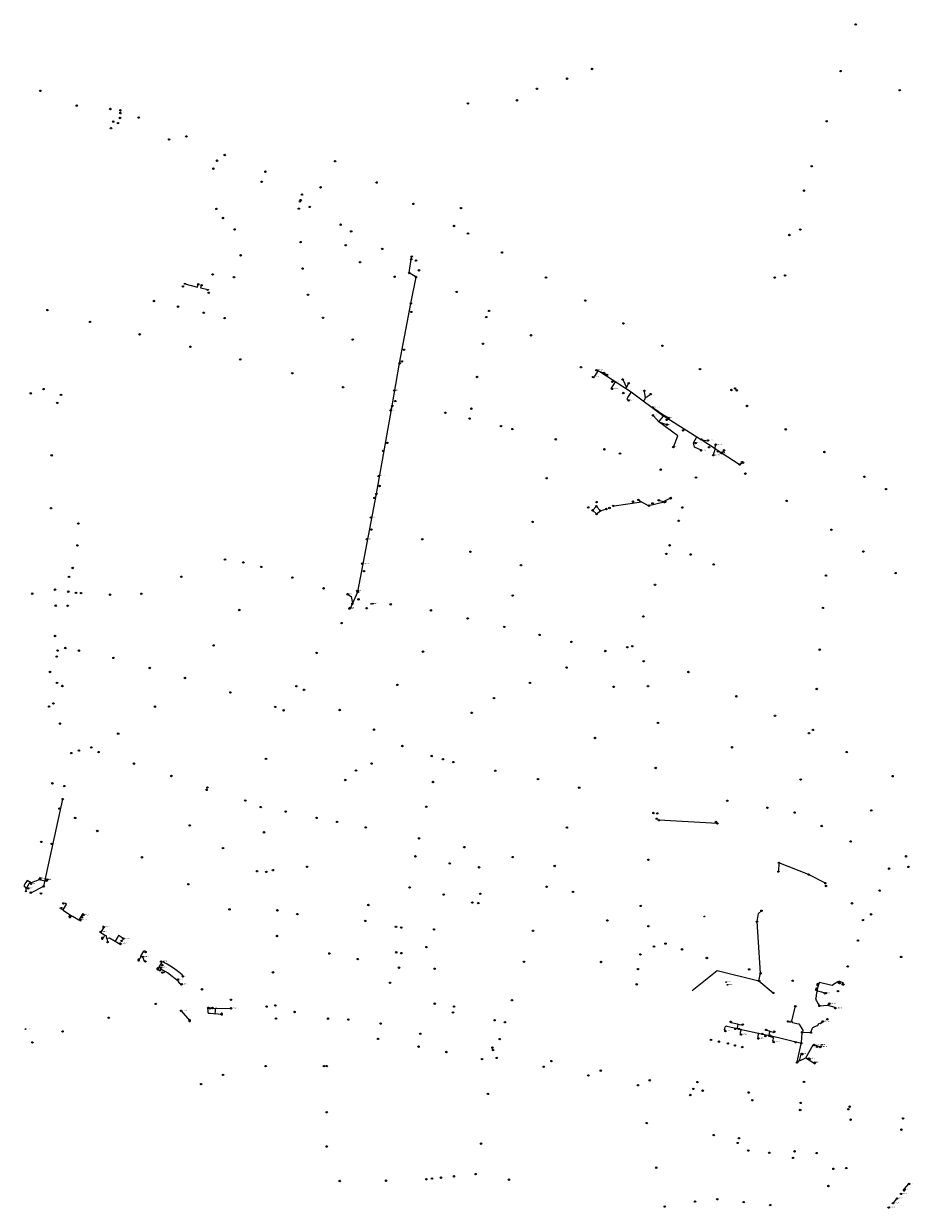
# Model space of a CAD drawing. Header units: metres. Extents: x 177672 to 188115, y 441569 to 447936.
# Tile 16 of 17: x 185437 to 186428, y 444320 to 445642. Entities that reach past the tile are written whole.
import ezdxf

# ---------------------------------------------------------------- set-up
doc = ezdxf.new("R2010")
doc.units = ezdxf.units.M

msp = doc.modelspace()

# ---------------------------------------------------------------- linework, layer by layer
at = {"layer": 'CON_BxH0x0mm'}
for p, q in [((186078.22, 445254.91), (186079.6, 445254.02)), ((185851, 445232.69), (185850.87, 445232.7)), ((185846.37, 445211.39), (185847.66, 445214.93)), ((185838.64, 445165.32), (185838.86, 445165.31)), ((185833.42, 445137.2), (185833.8, 445137.15)), ((185828.86, 445112.91), (185829.38, 445112.82)), ((186123.24, 445110.43), (186126.23, 445108.68)), ((186146.11, 445110.26), (186150.59, 445109.15)), ((186150.59, 445109.15), (186157.98, 445112.6)), ((186071.99, 445099.71), (186075.17, 445103.1)), ((186072.03, 445098.58), (186075.32, 445095.54)), ((186076.25, 445103.09), (186079.69, 445099.25)), ((186076.52, 445095.51), (186079.62, 445098.14)), ((186081, 445098.88), (186086.07, 445100.38)), ((186095.39, 445104.22), (186126.23, 445108.68)), ((186126.23, 445108.68), (186133.58, 445104.71)), ((186150.59, 445109.15), (186150.85, 445108.85)), ((186152.11, 445108.54), (186151.74, 445108.39)), ((185824.85, 445091.07), (185825.25, 445091.04)), ((185820.21, 445067.4), (185820.84, 445067.86)), ((185815.27, 445039.55), (185815.43, 445039.52)), ((185798.7, 445005.19), (185802.21, 445003.2)), ((185798.99, 445005.05), (185802.21, 445003.2)), ((185809.27, 445008.63), (185809.12, 445008.93)), ((185801.14, 444989.79), (185803.13, 444994.13)), ((185802.21, 445003.2), (185803.34, 444995.65)), ((185800.96, 444989.74), (185801.14, 444989.79)), ((185801.15, 444989.73), (185801.14, 444989.79)), ((185801.31, 444989.68), (185801.14, 444989.79)), ((185801.18, 444989.79), (185801.14, 444989.79)), ((185589.2, 444587.88), (185589.67, 444587.6)), ((185650.82, 444543.32), (185667.22, 444543.55)), ((186318.68, 444501.86), (186318.18, 444503.15))]:
    msp.add_line(p, q, dxfattribs=at)
at = {"layer": 'CON_BxH0x0mm', "linetype": 'Continuous'}
for points in [[(185642.582, 444544.146), (185641.877, 444543.476), (185641.999, 444541.535), (185642.148, 444538.741), (185642.671, 444538.189), (185644.851, 444537.969), (185648.523, 444537.584), (185650.708, 444537.348)], [(185647.176, 444543.877), (185650.831, 444543.317), (185650.818, 444543.319)], [(185650.708, 444537.348), (185650.269, 444537.907), (185650.497, 444540.175), (185650.666, 444541.752), (185650.818, 444543.319)], [(185612.213, 444540.799), (185621.679, 444529.82)], [(185657.558, 444537.082), (185655.816, 444536.817), (185653.688, 444537.036), (185650.708, 444537.348)]]:
    msp.add_lwpolyline(points, dxfattribs=at)
at = {"layer": 'CON_BxH125x125mm'}
for p, q in [((186409.15, 444328.91), (186410.78, 444330.66)), ((186419.14, 444341.77), (186419.03, 444341.88)), ((186407.24, 444326.63), (186409.15, 444328.91)), ((186409.15, 444328.91), (186409.53, 444328.56))]:
    msp.add_line(p, q, dxfattribs=at)
at = {"layer": 'CON_BxH125x125mm', "linetype": 'Continuous'}
for points in [[(186254.95, 444640.27), (186256.778, 444649.509), (186259.97, 444652.37)], [(186419.142, 444341.767), (186424.261, 444347.822), (186424.697, 444347.515)], [(186415.62, 444336.477), (186415.979, 444336.936), (186416.784, 444336.315)], [(186419.425, 444339.115), (186418.014, 444340.438), (186419.142, 444341.767)], [(186401.904, 444321.213), (186402.592, 444321.885), (186402.93, 444321.579)]]:
    msp.add_lwpolyline(points, dxfattribs=at)
at = {"layer": 'CON_BxH160x160mm'}
for p, q in [((186078.22, 445254.91), (186079.6, 445254.02)), ((186079.6, 445254.02), (186086.95, 445250.56)), ((186079.6, 445254.02), (186083.5, 445252.65)), ((186105.41, 445244.46), (186109.4, 445236.3)), ((186108.71, 445235.22), (186109.4, 445236.3)), ((186109.4, 445236.3), (186111.51, 445240.28)), ((186129.16, 445231.8), (186130.15, 445224.62)), ((186130.15, 445224.62), (186135.79, 445228.44)), ((186139.09, 445213.55), (186151.03, 445205.4)), ((186139.27, 445204.55), (186145.4, 445197.86)), ((186145.4, 445197.86), (186150.17, 445204.03)), ((186151.02, 445205.37), (186151.03, 445205.4)), ((186151.03, 445205.4), (186155.76, 445202.58)), ((186145.4, 445197.86), (186153.78, 445195.05)), ((186184.18, 445174.6), (186187.96, 445181.29)), ((186215.23, 445163.35), (186215.93, 445163.11)), ((186215.78, 445163.13), (186215.93, 445163.11)), ((186215.93, 445163.11), (186217.78, 445165.45)), ((186216.16, 445163.19), (186215.93, 445163.11)), ((186238.04, 445152.12), (186238.67, 445152.23)), ((186238.04, 445152.12), (186238.05, 445152.2)), ((185453.6, 444687.07), (185453.87, 444688.33)), ((185453.87, 444688.33), (185454.18, 444688.3)), ((185463.02, 444686.42), (185462.96, 444686.56)), ((185463.3, 444686.41), (185462.96, 444686.56)), ((185439.23, 444675.08), (185439.34, 444677.1)), ((185439.34, 444677.1), (185440.07, 444678.44)), ((185440.07, 444678.44), (185441, 444677.76)), ((185443.25, 444682.82), (185443.58, 444682.84)), ((185443.25, 444682.82), (185444.07, 444682.66)), ((185480.53, 444653.02), (185489.93, 444646.73)), ((185529.18, 444621.59), (185530.03, 444618.23)), ((185569.33, 444600.14), (185569.37, 444600.23)), ((185590.67, 444595.32), (185591.08, 444595.08)), ((185589.67, 444587.6), (185594.16, 444584.92)), ((186323.19, 444570.02), (186323.83, 444570.6)), ((186323.48, 444570.49), (186323.83, 444570.6)), ((186323.63, 444570.64), (186323.83, 444570.6)), ((186346.7, 444572.65), (186346.91, 444573.93)), ((186346.91, 444573.93), (186350.87, 444572.46)), ((186346.91, 444573.93), (186347.14, 444572.4)), ((186350.72, 444571.08), (186350.87, 444572.46)), ((186350.87, 444572.46), (186351.19, 444570.88)), ((186321.84, 444564.88), (186322.08, 444563.79)), ((186321.87, 444564.17), (186322.08, 444563.79)), ((186322.08, 444563.8), (186322.08, 444563.79)), ((186330.46, 444559.77), (186330.78, 444559.98)), ((186293.83, 444529.1), (186297.49, 444545)), ((186324.63, 444546.4), (186333.57, 444547.2)), ((186333.57, 444547.2), (186334.94, 444548.22)), ((186333.57, 444547.2), (186334.96, 444548.15)), ((186333.57, 444547.2), (186341.72, 444544.73)), ((186341.72, 444544.73), (186341.95, 444544.33)), ((186341.72, 444544.73), (186341.97, 444544.35)), ((186325.67, 444526.69), (186327.54, 444528.41)), ((186325.67, 444526.69), (186327.6, 444528.26)), ((186232.64, 444521.1), (186234.07, 444520.81)), ((186309.41, 444488.21), (186317.64, 444502.73)), ((186317.64, 444502.73), (186317.6, 444502.73)), ((186317.64, 444502.73), (186317.73, 444502.69)), ((186304.11, 444492.49), (186304.37, 444492.51)), ((186309.41, 444488.21), (186312.14, 444487.68)), ((186309.41, 444488.21), (186312.31, 444487.46)), ((186309.41, 444488.21), (186319.67, 444481.46)), ((186326.13, 444499.89), (186325.81, 444500.18)), ((186325.94, 444499.75), (186325.81, 444500.18)), ((186319.38, 444482.11), (186319.67, 444481.46)), ((186319.51, 444482.23), (186319.67, 444481.46))]:
    msp.add_line(p, q, dxfattribs=at)
at = {"layer": 'CON_BxH160x160mm', "linetype": 'Continuous'}
for points in [[(186072.012, 445247.782), (186072.677, 445247.328), (186073.349, 445247.496), (186074.076, 445248.728), (186076.819, 445253.514), (186077.547, 445254.745), (186078.219, 445254.913)], [(186075.826, 445255.464), (186076.539, 445255.165), (186077.323, 445255.473), (186078.219, 445254.913)], [(186092.998, 445234.715), (186092.451, 445235.374), (186093.234, 445236.577), (186097.134, 445242.697)], [(186093.613, 445242.654), (186094.397, 445243.857), (186094.257, 445244.557)], [(186111.614, 445221.819), (186110.155, 445223.033), (186110.015, 445223.733), (186110.827, 445224.964), (186113.822, 445229.583), (186114.605, 445230.814), (186114.465, 445231.514)], [(186130.155, 445224.619), (186129.454, 445223.524), (186129.597, 445222.833), (186128.227, 445221.39)], [(186161.599, 445169.84), (186166.605, 445182.233), (186145.397, 445197.856)], [(186192.718, 445178.31), (186199.861, 445176.895), (186200.341, 445177.204)], [(186192.54, 445166.132), (186185.305, 445169.708), (186184.166, 445174.577), (186184.182, 445174.601)], [(186186.383, 445174.129), (186184.362, 445174.666), (186184.182, 445174.601)], [(186208.22, 445168.13), (186206.141, 445160.617)], [(186208.22, 445168.13), (186208.772, 445172.407)], [(185453.601, 444687.069), (185450.058, 444685.58), (185448.486, 444684.923), (185444.944, 444683.444), (185440.375, 444686.228), (185438.923, 444683.934), (185438.017, 444682.491), (185436.574, 444680.198), (185439.341, 444677.097)], [(185462.962, 444686.558), (185462.248, 444685.21), (185458.761, 444685.959), (185457.096, 444686.32), (185453.601, 444687.069)], [(185455.051, 444688.642), (185453.97, 444688.78), (185453.873, 444688.328)], [(185443.25, 444682.821), (185442.86, 444683.067), (185442.409, 444682.309), (185441.959, 444681.551), (185440.524, 444679.194), (185440.074, 444678.436)], [(185480.531, 444653.018), (185480.705, 444653.315), (185484.496, 444659.688), (185483.369, 444660.343), (185482.467, 444660.876), (185482.119, 444660.261), (185480.96, 444660.511)], [(185480.531, 444653.018), (185479.496, 444653.684), (185478.636, 444654.176), (185478.82, 444654.483), (185478.142, 444655.297)], [(185487.718, 444645.714), (185488.72, 444644.658), (185489.934, 444646.728)], [(185498.122, 444642.046), (185491.966, 444645.716), (185491.738, 444645.851), (185491.14, 444646.018), (185490.438, 444646.41), (185489.934, 444646.728)], [(185502.812, 444647.731), (185504.002, 444647.414), (185504.31, 444647.926), (185503.203, 444648.582), (185502.322, 444649.115), (185501.892, 444648.377), (185498.573, 444642.783), (185498.122, 444642.046)], [(185499.731, 444642.319), (185500.54, 444641.616), (185500.109, 444640.878), (185499.822, 444641.062), (185499.146, 444641.452), (185498.276, 444641.976), (185498.122, 444642.046)], [(185525.79, 444634.171), (185525.025, 444634.874), (185525.292, 444635.305), (185525.763, 444635.038), (185526.459, 444634.608), (185526.111, 444634.034), (185522.771, 444628.44), (185522.423, 444627.867)], [(185522.423, 444627.867), (185522.177, 444628.01), (185521.972, 444628.133), (185522.341, 444628.727), (185522.521, 444628.872)], [(185526.869, 444625.224), (185522.894, 444627.58), (185522.531, 444627.807), (185522.423, 444627.867)], [(185524.338, 444621.666), (185525.517, 444622.416), (185525.865, 444622.97), (185526.644, 444624.261), (185526.972, 444624.814), (185526.869, 444625.224)], [(185529.184, 444621.594), (185529.082, 444622.908), (185528.98, 444623.974), (185528.508, 444624.261), (185526.869, 444625.224)], [(185538.528, 444618.195), (185532.22, 444621.936), (185529.184, 444621.594)], [(185547.698, 444621.281), (185547.195, 444621.802), (185546.499, 444622.212), (185543.056, 444624.261), (185542.38, 444624.67), (185542.114, 444624.22), (185538.794, 444618.626), (185538.528, 444618.195)], [(185544.542, 444615.87), (185545.187, 444615.102), (185544.798, 444614.466), (185544.265, 444614.774), (185540.393, 444617.069), (185539.532, 444617.581), (185538.528, 444618.195)], [(185567.439, 444601.25), (185567.194, 444601.394), (185567.46, 444601.865), (185570.779, 444607.459), (185571.046, 444607.93), (185572.357, 444607.151), (185572.544, 444606.348)], [(185564.874, 444597.443), (185565.903, 444598.259), (185566.313, 444598.935), (185567.071, 444600.226), (185567.46, 444600.881), (185567.439, 444601.25)], [(185569.325, 444600.144), (185568.136, 444600.84), (185567.439, 444601.25)], [(185572.373, 444595.809), (185571.865, 444596.292), (185571.271, 444596.64), (185570.779, 444597.624), (185570.124, 444598.976), (185569.632, 444599.959), (185569.325, 444600.144)], [(185589.204, 444587.875), (185588.503, 444588.28), (185587.622, 444588.813), (185587.417, 444588.936), (185587.54, 444589.161), (185587.868, 444589.714), (185590.573, 444594.222), (185591.085, 444595.083)], [(185614.243, 444579.08), (185614.607, 444579.489), (185613.527, 444580.804), (185607.918, 444585.441), (185602.817, 444589.071), (185596.566, 444592.801), (185593.897, 444594.412), (185592.357, 444595.398), (185591.085, 444595.083)], [(185586.183, 444587.567), (185588.626, 444585.063), (185589.077, 444585.801), (185589.651, 444586.764), (185589.671, 444587.604)], [(185589.856, 444589.076), (185589.651, 444588.71), (185589.204, 444587.875)], [(185591.242, 444583.415), (185593.4, 444583.629), (185593.851, 444584.387), (185594.158, 444584.92)], [(185608.261, 444574.455), (185607.559, 444575.023), (185605.744, 444576.483), (185603.83, 444578.056), (185603.154, 444578.609), (185603.092, 444578.67), (185602.354, 444579.203), (185597.129, 444583.055), (185596.351, 444583.629), (185595.9, 444583.895), (185594.609, 444584.653), (185594.158, 444584.92)], [(185608.614, 444575.713), (185608.563, 444575.248), (185608.829, 444574.941), (185608.261, 444574.455)], [(185611.964, 444569.921), (185611.431, 444570.802), (185611.001, 444571.273), (185609.198, 444573.363), (185608.788, 444573.835), (185608.261, 444574.455)], [(185612.912, 444570.452), (185612.845, 444569.88), (185612.989, 444569.614), (185612.374, 444569.245), (185611.964, 444569.921)], [(186346.91, 444573.929), (186345.287, 444572.939), (186340.496, 444569.97), (186338.879, 444568.995), (186336.813, 444569.475), (186326.36, 444572.009), (186324.301, 444572.523), (186323.826, 444570.603)], [(186322.084, 444563.793), (186322.114, 444563.156), (186324.024, 444562.625), (186327.033, 444561.833), (186329.084, 444561.312), (186329.845, 444559.972), (186330.458, 444559.774)], [(186331.598, 444560.499), (186331.576, 444560.401), (186330.458, 444559.774)], [(186225.532, 444528.573), (186225.433, 444528.078), (186225.651, 444527.722), (186226.384, 444527.544), (186232.719, 444526.099), (186233.451, 444525.94), (186233.669, 444525.584)], [(186289.636, 444528.95), (186290.824, 444528.692), (186291.359, 444528.554), (186292.546, 444528.296), (186293.825, 444529.104)], [(186293.825, 444529.104), (186294.586, 444527.88), (186296.526, 444527.425), (186299.535, 444526.732), (186301.479, 444526.297), (186302.287, 444525.03), (186305.375, 444520.298), (186306.187, 444519.051), (186306.007, 444517.926), (186305.847, 444517.278), (186305.237, 444516.793)], [(186219.679, 444518.2), (186218.841, 444519.882), (186219.059, 444520.932), (186219.375, 444522.397), (186219.613, 444523.446), (186220.207, 444523.822), (186221.118, 444523.624), (186231.135, 444521.427), (186232.083, 444521.221), (186232.638, 444521.102)], [(186233.669, 444525.584), (186233.313, 444523.961), (186233.174, 444523.426), (186232.796, 444521.725), (186232.638, 444521.102)], [(186233.669, 444525.584), (186234.026, 444525.802), (186234.976, 444525.584), (186237.668, 444524.97), (186238.599, 444524.753), (186238.975, 444524.99), (186239.074, 444525.465)], [(186237.53, 444520.021), (186236.936, 444519.625), (186236.817, 444519.11), (186236.243, 444516.438), (186236.124, 444515.923), (186236.948, 444514.215)], [(186257.208, 444515.725), (186256.436, 444515.21), (186256.317, 444514.715), (186255.743, 444512.023), (186255.624, 444511.508), (186256.46, 444509.824)], [(186269.35, 444517.685), (186269.166, 444518.002), (186268.572, 444518.14), (186265.899, 444518.813), (186265.305, 444518.972), (186265.107, 444519.288), (186265.167, 444519.526)], [(186268.375, 444513.35), (186268.536, 444513.969), (186268.889, 444515.586), (186269.007, 444516.141), (186269.35, 444517.685)], [(186269.35, 444517.685), (186269.661, 444517.863), (186270.393, 444517.665), (186273.046, 444516.933), (186273.798, 444516.735), (186274.095, 444516.933), (186274.214, 444517.447)], [(186315.042, 444516.519), (186315.412, 444517.685), (186316.501, 444520.595), (186317.115, 444522.179), (186318.58, 444522.733), (186321.47, 444523.822), (186322.935, 444524.376), (186323.656, 444526.248), (186325.076, 444526.913), (186325.667, 444526.693)], [(186273.577, 444505.919), (186272.749, 444507.608), (186272.967, 444508.558), (186273.284, 444510.023), (186273.501, 444510.993), (186272.769, 444511.172), (186268.869, 444512.043), (186268.136, 444512.221), (186268.257, 444512.802), (186268.375, 444513.35)], [(186325.806, 444500.184), (186324.242, 444500.679), (186318.956, 444502.659), (186317.966, 444503.035), (186317.637, 444502.727)], [(186304.667, 444492.711), (186304.11, 444492.492)], [(186305.634, 444492.484), (186304.11, 444492.492)]]:
    msp.add_lwpolyline(points, dxfattribs=at)
at = {"layer": 'CON_BxH200x200mm'}
for p, q in [((186322.08, 444563.79), (186323.83, 444570.6)), ((186302.2, 444485.1), (186304.11, 444492.49)), ((186302.2, 444485.1), (186309.41, 444488.21))]:
    msp.add_line(p, q, dxfattribs=at)
at = {"layer": 'CON_BxH200x200mm', "linetype": 'Continuous'}
for points in [[(185458.88, 444679.69), (185480.19, 444776.99)], [(185444.465, 444672.555), (185458.88, 444679.69)], [(186302.195, 444485.105), (186302.029, 444485.039), (186300.861, 444484.584), (186300.584, 444483.317), (186300.188, 444483.396), (186299.59, 444483.079)]]:
    msp.add_lwpolyline(points, dxfattribs=at)
at = {"layer": 'CON_BxH250x250mm'}
for p, q in [((186079.6, 445254.02), (186114.46, 445231.51)), ((186114.46, 445231.51), (186150.01, 445205.14)), ((186151.33, 445204.24), (186192.04, 445178.73)), ((186193.39, 445177.87), (186208.22, 445168.13)), ((186208.22, 445168.13), (186215.93, 445163.11)), ((186215.93, 445163.11), (186234.91, 445150.69)), ((186324.89, 444547.05), (186324.63, 444546.4))]:
    msp.add_line(p, q, dxfattribs=at)
at = {"layer": 'CON_BxH250x250mm', "linetype": 'Continuous'}
for points in [[(185616.551, 445352.053), (185630.504, 445348.3), (185631.39, 445351.35)], [(185642.108, 445345.118), (185634.312, 445347.245), (185635.11, 445350.37)], [(186235.584, 445150.255), (186238.042, 445152.122)], [(186279.46, 444705.8), (186278.86, 444696.16)], [(186312.46, 444692.75), (186279.46, 444705.8)], [(186331.32, 444683.17), (186312.46, 444692.75)], [(186258.87, 444582.59), (186254.95, 444640.27)], [(186257.15, 444574.26), (186273.11, 444560.72)], [(186322.084, 444563.793), (186321.985, 444563.179), (186321.807, 444562.15), (186321.154, 444558.507), (186320.876, 444556.864), (186320.619, 444555.735), (186320.421, 444554.904), (186320.164, 444553.775), (186321.312, 444551.815), (186323.173, 444548.608), (186324.301, 444546.668), (186324.627, 444546.403)]]:
    msp.add_lwpolyline(points, dxfattribs=at)
at = {"layer": 'CON_BxH315x315mm', "linetype": 'Continuous'}
for points in [[(186182.631, 444563.591), (186210.53, 444585.699), (186257.15, 444574.26)], [(186257.15, 444574.26), (186258.87, 444582.59)]]:
    msp.add_lwpolyline(points, dxfattribs=at)
at = {"layer": 'CON_BxH400x400mm', "linetype": 'Continuous'}
for points in [[(185866.857, 445364.027), (185869.14, 445379.4)], [(185869.14, 445379.4), (185869.673, 445382.372)], [(185874.49, 445359.49), (185866.857, 445364.027)], [(185868.7, 445330.05), (185874.49, 445359.49)], [(185856.12, 445263.23), (185868.7, 445330.05)], [(185847.93, 445215.68), (185856.12, 445263.23)], [(185830.25, 445117.42), (185847.93, 445215.68)], [(185809.48, 445008.22), (185830.25, 445117.42)], [(185803.46, 444994.86), (185809.48, 445008.22)], [(186210.79, 444749.79), (186145.45, 444753.37)]]:
    msp.add_lwpolyline(points, dxfattribs=at)
at = {"layer": 'CON_BxH600x600mm'}
for p, q in [((186235.63, 444520.47), (186259.96, 444515.23)), ((186261.53, 444514.88), (186268.75, 444513.27)), ((186304.53, 444505.43), (186305.19, 444515.99)), ((186306.04, 444516.77), (186314.24, 444516.54)), ((186299.77, 444483.86), (186304.3, 444503.85))]:
    msp.add_line(p, q, dxfattribs=at)
at = {"layer": 'CON_BxH600x600mm', "linetype": 'Continuous'}
for points in [[(186151.369, 445108.243), (186134.28, 445104.33)], [(186269.527, 444513.097), (186304.478, 444504.635)]]:
    msp.add_lwpolyline(points, dxfattribs=at)
at = {"layer": 'NOD_bollenbox'}
for centre in [(185530.23, 444617.46), (185572.37, 444595.81), (185591.24, 444583.41)]:
    msp.add_circle(centre, 0.8, dxfattribs=at)
at = {"layer": 'NOD_externe_overstor'}
msp.add_circle((185744.79, 445443.96), 0.8, dxfattribs=at)
at = {"layer": 'NOD_gemaal'}
msp.add_circle((185544.54, 445545.5), 0.8, dxfattribs=at)
at = {"layer": 'NOD_hwa_aansluiting'}
for centre in [(186225.53, 444528.57), (186239.07, 444525.47), (186265.17, 444519.53), (186274.21, 444517.45)]:
    msp.add_circle(centre, 0.8, dxfattribs=at)
at = {"layer": 'NOD_infiltratiebuis'}
for centre in [(185631.39, 445351.35), (185635.11, 445350.37), (186203.65, 444508.28), (186212.36, 444506.37), (186222.41, 444504.37), (186230.32, 444502.19), (186238.4, 444500.28)]:
    msp.add_circle(centre, 0.8, dxfattribs=at)
at = {"layer": 'NOD_infiltratieput'}
msp.add_circle((186278.86, 444696.16), 0.8, dxfattribs=at)
at = {"layer": 'NOD_inprikpunt_persl'}
for centre in [(185533.3, 445546.92), (185491.28, 445034.84)]:
    msp.add_circle(centre, 0.8, dxfattribs=at)
at = {"layer": 'NOD_inspectieput'}
for centre in [(185745.81, 445445.36), (185874.46, 445377.85), (185469.68, 444883.69), (186120.81, 444570.28), (186234.85, 444520.64), (186260.75, 444515.06), (186305.24, 444516.79), (186315.04, 444516.52), (186269.53, 444513.1), (186304.48, 444504.64), (186299.59, 444483.08)]:
    msp.add_circle(centre, 0.8, dxfattribs=at)
at = {"layer": 'NOD_inspectieput_dwa'}
for centre in [(186139.4, 444761.43), (186142.99, 444755.05), (186143.58, 444761.04), (186209.09, 444751.39), (186124.91, 444603.7), (186122.07, 444587.28)]:
    msp.add_circle(centre, 0.8, dxfattribs=at)
at = {"layer": 'NOD_inspectieput_gem'}
for centre in [(186365.08, 445641.35), (186070.91, 445591.63), (186348.16, 445589.21), (186043.04, 445580.79), (185454.99, 445567.24), (186009.28, 445569.54), (186414.23, 445567.9), (185495.76, 445550.7), (185932.3, 445553.14), (185986.98, 445556.64), (185536.45, 445532.87), (185544.09, 445536.96), (185544.44, 445542.47), (185564.97, 445537.44), (186332.84, 445533.31), (185533.98, 445525.47), (185541.72, 445531.19), (185598.87, 445512.96), (185618.13, 445516.36), (185660.95, 445495.62), (185648.36, 445480.37), (185652.37, 445489.28), (185784.08, 445488.7), (186316.02, 445483.09), (185702.12, 445465.77), (185706.39, 445477.03), (185767.9, 445459.52), (185830.33, 445464.96), (186307.31, 445455.88), (185747.02, 445451.55), (185871.56, 445441.08), (185651.66, 445435.53), (185755.81, 445437.7), (185924.76, 445436.39), (185658.94, 445425.34), (185671.9, 445412.64), (185790.2, 445417.91), (185916.89, 445416.45), (186303.3, 445412.45), (185802.04, 445410.32), (185932.39, 445408.04), (186291.09, 445406.33), (185745.6, 445398.47), (185795.94, 445394.98), (185836.67, 445390.86), (185970.26, 445386.85), (185678.68, 445383.7), (185812.03, 445376.05), (185647.47, 445362.37), (185747.83, 445368.9), (185850.42, 445359.73), (185877.74, 445366.99), (186286.34, 445361.31), (185614.3, 445348.97), (185671.27, 445359.34), (186019.49, 445358.92), (186274.75, 445358.84), (185643.15, 445341.89), (185753.9, 445339.74), (185919.8, 445342.88), (186063.26, 445333.2), (185463.1, 445322.57), (185581.88, 445332.73), (185608.87, 445326.45), (185869.03, 445320.6), (185956.01, 445321.7), (185510.67, 445309.41), (185637.5, 445319.55), (185660.85, 445313.64), (185770.61, 445314.05), (186105.9, 445307.73), (185565.95, 445295.54), (186002.73, 445294.47), (185622.72, 445281.7), (185803.84, 445289.69), (185949.03, 445285.03), (186149.39, 445282.82), (185678.18, 445267.6), (185861.17, 445278.38), (185858.69, 445265.28), (186058.55, 445258.81), (186191.32, 445256.78), (185736.26, 445252.13), (185942.54, 445247.95), (185444.47, 445229.7), (185458.72, 445234.44), (185478.19, 445228), (185793.01, 445236.51), (186105.77, 445230.06), (186226.47, 445233.44), (185474.03, 445219.05), (185851.29, 445221.11), (186243.79, 445215.64), (185907.14, 445208.05), (185934.17, 445201.59), (185936.24, 445212.56), (185969.08, 445193.13), (185981.99, 445189.75), (186154.11, 445200.13), (186172.48, 445188.36), (186287.01, 445189.52), (186030.34, 445178.42), (185842.56, 445174.41), (186084.66, 445167.24), (186102.07, 445162.55), (186201.45, 445169.56), (186211.3, 445164.88), (186330.22, 445164.24), (185467.82, 445160.54), (186020.24, 445135.03), (186147.55, 445144.59), (186186.84, 445135.75), (186241.95, 445140.11), (186374.78, 445136.66), (185833.7, 445126.36), (186399.08, 445122.84), (186075.95, 445108.4), (186116.46, 445108.84), (186158.53, 445112.54), (186287.91, 445109.72), (185467.1, 445101.56), (186066.57, 445102.46), (186090.34, 445101.79), (186138.32, 445106.84), (186171.53, 445102.34), (185497.56, 445084.42), (186004.51, 445086.27), (186167.47, 445087.53), (185824.6, 445077.73), (186338.05, 445077.46), (185496.53, 445060.07), (185881.29, 445066.94), (186157.46, 445060.16), (185661.19, 445044.22), (185935.16, 445052.91), (186153.78, 445050.61), (186181.03, 445049.9), (186373.65, 445053.19), (185681.68, 445041), (185701.63, 445036.13), (185816.37, 445031.39), (185991.6, 445037.92), (186206.61, 445038.77), (186409.55, 445029.15), (185487.1, 445024.89), (185612.51, 445025.1), (185736.54, 445024.17), (186141.1, 445016.1), (186331.87, 445026.46), (185446.07, 445006.18), (185471.57, 445010.71), (185486.35, 445008.41), (185494.97, 445007.04), (185500.67, 445006.86), (185533.06, 445005.03), (185567.81, 445006.08), (185771.28, 445012.13), (185982.39, 445004.03), (185472.3, 444992.8), (185485.61, 444992.66), (185810.22, 444999.9), (185819.32, 444989.97), (185846.16, 444994.32), (186328.5, 444990.3), (185677.11, 444987.94), (185890.99, 444987.58), (185932.04, 444978.57), (186128.13, 444980.82), (185791.26, 444973.4), (185972.93, 444969.1), (185471.59, 444959.02), (186012.32, 444960.17), (186047.82, 444952.37), (185483.07, 444945.52), (185498.16, 444942.62), (185648.51, 444948.44), (185763.47, 444940.13), (185882.22, 444941.53), (186085.58, 444942.18), (186110.15, 444946.46), (186115.78, 444947.6), (186324.91, 444943.74), (185536.78, 444934.58), (186042.41, 444923.7), (186128.63, 444930.85), (185465.98, 444918.85), (185577.31, 444923.28), (185616.45, 444912.12), (186178.47, 444918.75), (185479.71, 444903.17), (185740.91, 444902.94), (185749.47, 444898.9), (185853.67, 444904.41), (186001.55, 444906.64), (186094.98, 444902.25), (186133.35, 444902.94), (186321.62, 444899.84), (185667.29, 444896), (185961.44, 444889.64), (186231.98, 444891.69), (185464.89, 444880.21), (185583.06, 444880.15), (185717.23, 444879.91), (185726.6, 444876.07), (185789.2, 444876.39), (185936.47, 444873.24), (185476.96, 444861.17), (186144.34, 444862.03), (186275.05, 444869.9), (185542.01, 444850.03), (185827.6, 444854.46), (186074.31, 444845.2), (186313.02, 444850.49), (186317.26, 444854.26), (185498.14, 444831.19), (185512.04, 444834.6), (185859.16, 444836.19), (186227.1, 444834.77), (185489.58, 444828.29), (185520.12, 444829.44), (185706.96, 444821.89), (185891.96, 444825.05), (185904.45, 444821.43), (185916.03, 444818.3), (186355.09, 444829.45), (185559.54, 444816.53), (185807.38, 444808.83), (185824.76, 444816.64), (185962.88, 444808.61), (186141.87, 444811.73), (185468.71, 444794.54), (185481.79, 444791.5), (185601.41, 444802.78), (185795.4, 444798.28), (185893.41, 444796.01), (186010.5, 444799.24), (186303.72, 444798.77), (186406.21, 444802.58), (185640.62, 444787.22), (185641.6, 444789.81), (186056.48, 444789.76), (185476.53, 444766.38), (185683.87, 444775.35), (185701.18, 444768.04), (185885.82, 444768.46), (186221.74, 444775.07), (186266.6, 444767.25), (185494.02, 444756.05), (185729.05, 444763.08), (185763.41, 444756.06), (185786.34, 444751.6), (186296.84, 444761.98), (186382.38, 444764.39), (185518.73, 444741.44), (185621.91, 444747.55), (185704.72, 444739.91), (185818.34, 444745.34), (186042.77, 444745.2), (186327.12, 444746.93), (185456.24, 444729.18), (185467.75, 444726.96), (185877.82, 444733.17), (186359.51, 444729.72), (185568.48, 444712.02), (185659.03, 444722.28), (185873.81, 444713.11), (185928.25, 444723.35), (185982.12, 444712.32), (185752.85, 444701.45), (185912.08, 444705.25), (185944.83, 444700.89), (186029.17, 444702.38), (186133.74, 444709.32), (186402.32, 444699.42), (186424, 444701.4), (185697.05, 444696.54), (185707.37, 444695.8), (185714.64, 444697.69), (185620.21, 444682), (185867.31, 444678.4), (186020.21, 444679.19), (186049.61, 444673.42), (186331.95, 444680.06), (186391.73, 444674.88), (185455.87, 444671.69), (185905.39, 444670.49), (185937.26, 444661.6), (185943.93, 444660.93), (185946.18, 444671.4), (186361.01, 444660.73), (185666.26, 444653.93), (185719.69, 444652.87), (185741.98, 444648.7), (185821.25, 444658.81), (186125.19, 444657.81), (186382.34, 444648.41), (185501.53, 444645.07), (185817.79, 444641.08), (185852.08, 444634.47), (185857.85, 444633.68), (186087.97, 444641.62), (186133.75, 444635.09), (186373.14, 444641.95), (185719.17, 444624.21), (185894.6, 444631.5), (186004.99, 444630.08), (185545.9, 444618.81), (185886.1, 444611.9), (186140.05, 444612.4), (186152.83, 444615.77), (186171.22, 444609.36), (186367.54, 444619.12), (185777.8, 444604.71), (185809.45, 444598.45), (185852.27, 444606.06), (185857.94, 444605.09), (185994.77, 444595.43), (186080.95, 444595.25), (186198.96, 444599.69), (186415.83, 444600.92), (185591.31, 444591.77), (185714.76, 444583.66), (185855.38, 444588.87), (185895.1, 444587.7), (186246.2, 444586.94), (186356.16, 444590.33), (185845.5, 444572.05), (186294.83, 444574.25), (185635.55, 444564.77), (186345.33, 444562.79), (185584.01, 444548.51), (185667.8, 444553.09), (185707.62, 444545.49), (185717.49, 444546.82), (185895.4, 444548.7), (185916.9, 444545.5), (185981.39, 444552.62), (185531.52, 444533), (185738.9, 444539.45), (185776.35, 444532.03), (185798.75, 444530.97), (185915.7, 444538.9), (185962.12, 444530.28), (185973.55, 444528), (186333.5, 444531.42), (185479.92, 444517.79), (185834.88, 444526.58), (185879.19, 444515.14), (186230.89, 444520.63), (185446.38, 444505.46), (185877.23, 444500.8), (185967.93, 444509.17), (186264.28, 444512.65), (186298.13, 444505.66), (186321.92, 444500.48), (185908.33, 444494.76), (185959.64, 444499.67), (185960.39, 444497.03), (185964.56, 444488.29), (185706.57, 444479.12), (185771.65, 444479.11), (185774.74, 444479.13), (185948.19, 444486.92), (186016.8, 444478.32), (186025.49, 444484.7), (186080.58, 444474.02), (185659.12, 444469.32), (186066.73, 444468.61), (186135.19, 444463.23), (186188.43, 444461.18), (186307.23, 444461.4), (185634.56, 444459.03), (185954.6, 444448.08), (186122.24, 444457.77), (186183.84, 444453.68), (186194.26, 444451.63), (186245.7, 444449.62), (186180.37, 444446.82), (186249.59, 444440.99), (186303.59, 444438.05), (185774.73, 444427.64), (186303.12, 444430.12), (186357.02, 444431.01), (186358.2, 444433.8), (186131.91, 444415.42), (186359.41, 444419.3), (186416.15, 444408.15), (186417.97, 444420.73), (186206.67, 444402.07), (186234.72, 444398.65), (185774.81, 444389.38), (185946.99, 444392.58), (186233.52, 444393.36), (186245.22, 444384.8), (186268.7, 444382.42), (186296.82, 444383.95), (186321.36, 444382.04), (186295.18, 444376.63), (185916.68, 444356.09), (185940.85, 444358.61), (186142.44, 444365.71), (186340.26, 444364.46), (186354.6, 444365.21), (185789.28, 444350.83), (185841.05, 444351.25), (185886.05, 444352.9), (185892.15, 444353.55), (185902.3, 444354.59), (185978.08, 444352.33), (186334.72, 444345.29), (186210.57, 444330.54), (186151.96, 444322.34), (186185.85, 444327.97), (186240.07, 444327.27), (186269.68, 444324.04)]:
    msp.add_circle(centre, 0.8, dxfattribs=at)
at = {"layer": 'NOD_inspectieput_it'}
for centre in [(186086.84, 445100.61), (186134.28, 445104.33), (186151.37, 445108.24), (186145.45, 444753.37), (186210.79, 444749.79)]:
    msp.add_circle(centre, 0.8, dxfattribs=at)
at = {"layer": 'NOD_inspectieput_rwa'}
for centre in [(185869.14, 445379.4), (185866.86, 445364.03), (185874.49, 445359.49), (185868.7, 445330.05), (185856.12, 445263.23), (185847.93, 445215.68), (186150.66, 445204.66), (186192.72, 445178.31), (186235.58, 445150.26), (185830.25, 445117.42), (185809.48, 445008.22), (185803.46, 444994.86), (185480.19, 444776.99), (186279.46, 444705.8), (186312.46, 444692.75), (185458.88, 444679.69), (186331.32, 444683.17), (186259.97, 444652.37), (186254.95, 444640.27), (186258.87, 444582.59), (186257.15, 444574.26), (186273.11, 444560.72), (185644.46, 444543.38), (185718.08, 444532.18), (185832.05, 444509.48)]:
    msp.add_circle(centre, 0.8, dxfattribs=at)
at = {"layer": 'NOD_kolk'}
for centre in [(186075.83, 445255.46), (186072.01, 445247.78), (186093.61, 445242.65), (185850.21, 445232.78), (186093, 445234.72), (186111.61, 445221.82), (185846.1, 445210.63), (186138.42, 445214), (186138.73, 445205.14), (186156.45, 445202.17), (186154.54, 445194.79), (186200.34, 445177.2), (185837.84, 445165.39), (186161.6, 445169.84), (186186.38, 445174.13), (186192.54, 445166.13), (186208.77, 445172.41), (186214.48, 445163.61), (186214.98, 445163.25), (186215.41, 445162.91), (186206.14, 445160.62), (185832.63, 445137.31), (185828.08, 445113.06), (186122.55, 445110.83), (186145.33, 445110.46), (186152.48, 445108.68), (186158.7, 445112.93), (186071.45, 445099.13), (186075.72, 445103.68), (186080.23, 445098.66), (186094.6, 445104.1), (185824.05, 445091.14), (186075.91, 445094.99), (185819.56, 445066.92), (185814.48, 445039.68), (185798.01, 445005.59), (185798.3, 445005.45), (185808.91, 445009.35), (185800.18, 444989.56), (185800.38, 444989.79), (185800.63, 444990.1), (185800.95, 444990.5), (185454.98, 444688.23), (185455.05, 444688.64), (185462.56, 444686.73), (185462.69, 444687.15), (185441.65, 444677.29), (185444.38, 444682.87), (185444.86, 444682.52), (185480.96, 444660.51), (185478.14, 444655.3), (185502.81, 444647.73), (185499.73, 444642.32), (185525.79, 444634.17), (185522.52, 444628.87), (185547.7, 444621.28), (185544.54, 444615.87), (185572.54, 444606.35), (185569.75, 444600.94), (185589.97, 444595.71), (185589.86, 444589.08), (185608.61, 444575.71), (185612.91, 444570.45), (185614.24, 444579.08), (186322.6, 444569.48), (186322.71, 444570.26), (186322.85, 444570.81), (186346.57, 444571.86), (186347.25, 444571.6), (186350.64, 444570.29), (186351.35, 444570.1), (186321.33, 444564.07), (186321.48, 444564.86), (186321.67, 444565.67), (186331.45, 444560.4), (186331.6, 444560.5), (185612.21, 444540.8), (185642.58, 444544.15), (185647.18, 444543.88), (185668.02, 444543.56), (186297.67, 444545.78), (186335.59, 444548.7), (186335.62, 444548.6), (186342.34, 444543.64), (186342.41, 444543.67), (186289.64, 444528.95), (186328.13, 444528.95), (186328.22, 444528.76), (186219.68, 444518.2), (186236.95, 444514.22), (186256.46, 444509.82), (186273.58, 444505.92), (186318.39, 444502.61), (186318.47, 444502.4), (186325.54, 444500.43), (186325.7, 444500.51), (186304.67, 444492.71), (186305.17, 444492.58), (186305.63, 444492.48), (186312.93, 444487.52), (186313.09, 444487.26), (186319.05, 444482.84), (186319.34, 444483.01)]:
    msp.add_circle(centre, 0.8, dxfattribs=at)
at = {"layer": 'NOD_onbekend'}
for centre in [(186424.7, 444347.52), (186411.32, 444331.25), (186415.62, 444336.48), (186419.6, 444341.32), (186401.9, 444321.21), (186406.73, 444326.02)]:
    msp.add_circle(centre, 0.8, dxfattribs=at)
at = {"layer": 'NOD_roosterput', "linetype": 'Continuous'}
for points in [[(185744.334, 445435.184), (185742.834, 445435.184), (185742.834, 445436.184), (185744.334, 445436.184), (185744.334, 445435.184)], [(185615.949, 445351.679), (185616.191, 445352.65), (185617.161, 445352.408), (185616.919, 445351.437), (185615.949, 445351.679)], [(185641.501, 445344.747), (185641.743, 445345.717), (185642.713, 445345.476), (185642.471, 445344.505), (185641.501, 445344.747)]]:
    msp.add_lwpolyline(points, dxfattribs=at)
at = {"layer": 'NOD_roosterput'}
for centre in [(186218.28, 445166.08), (186238.11, 445153), (186239.46, 445152.36)]:
    msp.add_circle(centre, 0.8, dxfattribs=at)
at = {"layer": 'NOD_uitlaat_lozingsw', "linetype": 'Continuous'}
msp.add_lwpolyline([(185438.695, 444673.49), (185438.618, 444673.511), (185438.825, 444674.471), (185439.578, 444674.305), (185439.365, 444673.346), (185439.287, 444673.366), (185439.486, 444674.241), (185438.898, 444674.375), (185438.695, 444673.49)], dxfattribs=at)
at = {"layer": 'NOD_uitlaat_lozingsw'}
for centre in [(185869.67, 445382.37), (186230.52, 445235.13), (186232.34, 445233.12), (185474.39, 444942.77), (185473.45, 444936.07), (185473.72, 444906.63), (186421.32, 444713.15), (185444.46, 444672.55), (186324.59, 444546.31)]:
    msp.add_circle(centre, 0.8, dxfattribs=at)
at = {"layer": 'NOD_uitstroombak', "linetype": 'Continuous'}
msp.add_lwpolyline([(186195.686, 444645.756), (186195.825, 444646.544), (186196.613, 444646.405), (186196.474, 444645.617), (186195.686, 444645.756)], dxfattribs=at)
at = {"layer": 'NOD_zakput', "linetype": 'Continuous'}
for points in [[(185488.467, 444645.709), (185488.422, 444645.966), (185488.292, 444646.191), (185488.092, 444646.359), (185487.847, 444646.448), (185487.587, 444646.448), (185487.342, 444646.359), (185487.143, 444646.191), (185487.012, 444645.966), (185486.967, 444645.709), (185487.012, 444645.453), (185487.143, 444645.227), (185487.342, 444645.06), (185487.587, 444644.971), (185487.847, 444644.971), (185488.092, 444645.06), (185488.292, 444645.227), (185488.422, 444645.453), (185488.467, 444645.709)], [(185525.332, 444621.675), (185525.298, 444621.934), (185525.198, 444622.175), (185525.039, 444622.382), (185524.832, 444622.541), (185524.591, 444622.641), (185524.332, 444622.675), (185524.073, 444622.641), (185523.832, 444622.541), (185523.625, 444622.382), (185523.466, 444622.175), (185523.366, 444621.934), (185523.332, 444621.675), (185523.366, 444621.417), (185523.466, 444621.175), (185523.625, 444620.968), (185523.832, 444620.809), (185524.073, 444620.709), (185524.332, 444620.675), (185524.591, 444620.709), (185524.832, 444620.809), (185525.039, 444620.968), (185525.198, 444621.175), (185525.298, 444621.417), (185525.332, 444621.675)], [(185565.873, 444597.449), (185565.839, 444597.707), (185565.739, 444597.949), (185565.58, 444598.156), (185565.373, 444598.315), (185565.132, 444598.414), (185564.873, 444598.449), (185564.614, 444598.414), (185564.373, 444598.315), (185564.166, 444598.156), (185564.007, 444597.948), (185563.907, 444597.707), (185563.873, 444597.448), (185563.907, 444597.19), (185564.007, 444596.948), (185564.166, 444596.741), (185564.373, 444596.582), (185564.614, 444596.483), (185564.873, 444596.449), (185565.132, 444596.483), (185565.373, 444596.582), (185565.58, 444596.741), (185565.739, 444596.949), (185565.839, 444597.19), (185565.873, 444597.449)], [(185587.179, 444587.572), (185587.145, 444587.83), (185587.045, 444588.072), (185586.886, 444588.279), (185586.679, 444588.438), (185586.438, 444588.538), (185586.179, 444588.572), (185585.92, 444588.538), (185585.679, 444588.438), (185585.472, 444588.279), (185585.313, 444588.072), (185585.213, 444587.83), (185585.179, 444587.572), (185585.213, 444587.313), (185585.313, 444587.072), (185585.472, 444586.865), (185585.679, 444586.706), (185585.92, 444586.606), (185586.179, 444586.572), (185586.438, 444586.606), (185586.679, 444586.706), (185586.886, 444586.865), (185587.045, 444587.072), (185587.145, 444587.313), (185587.179, 444587.572)], [(185622.686, 444529.827), (185622.652, 444530.086), (185622.552, 444530.327), (185622.393, 444530.534), (185622.186, 444530.693), (185621.945, 444530.793), (185621.686, 444530.827), (185621.427, 444530.793), (185621.186, 444530.693), (185620.979, 444530.534), (185620.82, 444530.327), (185620.72, 444530.086), (185620.686, 444529.827), (185620.72, 444529.568), (185620.82, 444529.327), (185620.979, 444529.12), (185621.186, 444528.961), (185621.427, 444528.861), (185621.686, 444528.827), (185621.945, 444528.861), (185622.186, 444528.961), (185622.393, 444529.12), (185622.552, 444529.327), (185622.652, 444529.568), (185622.686, 444529.827)], [(185658.554, 444537.07), (185658.52, 444537.329), (185658.42, 444537.57), (185658.261, 444537.777), (185658.054, 444537.936), (185657.812, 444538.036), (185657.554, 444538.07), (185657.295, 444538.036), (185657.054, 444537.936), (185656.847, 444537.777), (185656.688, 444537.57), (185656.588, 444537.329), (185656.554, 444537.07), (185656.588, 444536.811), (185656.688, 444536.57), (185656.847, 444536.363), (185657.054, 444536.204), (185657.295, 444536.104), (185657.554, 444536.07), (185657.812, 444536.104), (185658.054, 444536.204), (185658.261, 444536.363), (185658.42, 444536.57), (185658.52, 444536.811), (185658.554, 444537.07)]]:
    msp.add_lwpolyline(points, dxfattribs=at)
at = {"layer": 'NOD_zakput'}
for centre in [(185952.75, 445314.79), (186084.25, 445252.39), (186087.67, 445250.22), (186105.06, 445245.18), (186111.89, 445240.99), (186129.05, 445232.59), (186136.45, 445228.89)]:
    msp.add_circle(centre, 0.8, dxfattribs=at)
at = {"layer": 'onbekend'}
msp.add_circle((186327.2, 444502.78), 0.4, dxfattribs=at)
at = {"layer": 'straatkolk'}
for centre in [(186075.83, 445255.46), (186072.01, 445247.78), (186093.61, 445242.65), (185850.21, 445232.78), (185850.22, 445232.97), (186093, 445234.72), (186111.61, 445221.82), (185846.1, 445210.63), (186138.73, 445205.14), (186156.45, 445202.17), (186154.54, 445194.79), (186200.34, 445177.2), (185837.84, 445165.39), (186161.6, 445169.84), (186192.54, 445166.13), (186208.77, 445172.41), (186214.48, 445163.61), (186214.98, 445163.25), (186215.41, 445162.91), (186206.14, 445160.62), (185824.05, 445091.14), (185819.56, 445066.92), (185798.01, 445005.59), (185798.3, 445005.45), (185808.91, 445009.35), (185800.63, 444990.1), (185800.95, 444990.5), (185824.45, 444994.73), (185826.48, 444995.06), (185800.18, 444989.56), (185800.38, 444989.79), (185441.65, 444677.29), (185444.38, 444682.87), (185444.86, 444682.52), (186220.47, 444572.83), (186222, 444569.75), (185612.21, 444540.8), (185642.58, 444544.15), (185647.18, 444543.88), (186297.67, 444545.78), (186342.41, 444543.67), (186289.64, 444528.95), (186328.22, 444528.76), (185438.66, 444520.42), (186219.68, 444518.2), (186236.95, 444514.22), (186256.46, 444509.82), (186273.58, 444505.92), (186318.39, 444502.61), (186304.67, 444492.71), (186305.17, 444492.58), (186305.63, 444492.48), (186424.7, 444347.52), (186411.32, 444331.25), (186415.62, 444336.48), (186419.6, 444341.32), (186401.9, 444321.21), (186406.73, 444326.02)]:
    msp.add_circle(centre, 0.4, dxfattribs=at)
at = {"layer": 'trottoirkolk'}
for centre in [(186138.42, 445214), (186186.38, 445174.13), (185832.63, 445137.31), (185814.48, 445039.68), (185454.98, 444688.23), (185455.05, 444688.64), (185462.56, 444686.73), (185462.69, 444687.15), (185480.96, 444660.51), (185478.14, 444655.3), (185502.81, 444647.73), (185499.73, 444642.32), (185525.79, 444634.17), (185522.52, 444628.87), (185547.7, 444621.28), (185544.54, 444615.87), (185569.75, 444600.94), (185589.97, 444595.71), (185589.86, 444589.08), (185608.61, 444575.71), (185612.91, 444570.45), (185614.24, 444579.08), (186331.45, 444560.4), (186331.6, 444560.5), (185668.02, 444543.56), (186335.59, 444548.7), (186335.62, 444548.6), (186328.13, 444528.95), (186318.47, 444502.4), (186325.54, 444500.43), (186325.7, 444500.51), (186312.93, 444487.52), (186313.09, 444487.26), (186314.13, 444486.87), (186319.05, 444482.84), (186319.34, 444483.01)]:
    msp.add_circle(centre, 0.4, dxfattribs=at)

# ---------------------------------------------------------------- texts
at = {"layer": 'KO_NUMMER'}
for s, p in [('IV0329_k18', (186076.63, 445255.46)), ('IV0329_k17', (186072.81, 445247.78)), ('IV0329_k16', (186094.41, 445242.65)), ('16044', (185851.01, 445232.78)), ('16046', (185851.02, 445232.97)), ('IV0329_k15', (186093.8, 445234.72)), ('IV0329_k19', (186112.41, 445221.82)), ('IV0329_k13', (186139.23, 445214)), ('16047', (185846.9, 445210.63)), ('16019', (186139.53, 445205.14)), ('16021', (186157.25, 445202.17)), ('16018', (186155.34, 445194.79)), ('IV0329_k6', (186201.14, 445177.2)), ('16048', (185838.64, 445165.39)), ('16017', (186162.4, 445169.84)), ('IV0329_k8', (186187.18, 445174.13)), ('IV0329_k7', (186193.34, 445166.13)), ('IV0329_k4', (186209.57, 445172.41)), ('16013', (186215.28, 445163.61)), ('16014', (186215.78, 445163.25)), ('16015', (186216.21, 445162.91)), ('IV0329_k5', (186206.94, 445160.62)), ('IV0368_k13', (185833.43, 445137.31)), ('16049', (185824.85, 445091.14)), ('16050', (185820.36, 445066.92)), ('IV0368_k15', (185815.28, 445039.68)), ('16056', (185798.81, 445005.59)), ('16057', (185799.1, 445005.45)), ('16051', (185809.71, 445009.35)), ('16052', (185800.98, 444989.56)), ('16053', (185801.18, 444989.79)), ('16054', (185801.43, 444990.1)), ('16055', (185801.75, 444990.5)), ('RE0178', (185825.25, 444994.73)), ('RE0179', (185827.28, 444995.06)), ('IV0314_k5', (185455.78, 444688.23)), ('IV0314_k4', (185455.85, 444688.64)), ('15961', (185463.36, 444686.73)), ('15960', (185463.49, 444687.15)), ('IV0314_k1', (185442.45, 444677.29)), ('15962', (185445.18, 444682.87)), ('15963', (185445.66, 444682.52)), ('IV0321_k2', (185481.76, 444660.51)), ('IV0321_k1', (185478.94, 444655.3)), ('IV0321_k3', (185503.61, 444647.73)), ('IV0321_k4', (185500.53, 444642.32)), ('IV0322_k1', (185526.59, 444634.17)), ('IV0322_k2', (185523.32, 444628.87)), ('IV0322_k3', (185548.5, 444621.28)), ('IV0322_k4', (185545.34, 444615.87)), ('IV0326_k1', (185570.55, 444600.94)), ('IV0327_k1', (185590.77, 444595.71)), ('IV0327_k3', (185590.66, 444589.08)), ('IV0327_k4', (185609.41, 444575.71)), ('IV0327_k5', (185613.71, 444570.45)), ('15977', (185615.04, 444579.08)), ('RE0201', (186221.27, 444572.83)), ('RE0202', (186222.8, 444569.75)), ('16003', (186332.26, 444560.4)), ('16002', (186332.4, 444560.5)), ('IV0316_k1', (185613.01, 444540.8)), ('IV0523_k1', (185643.38, 444544.15)), ('IV0523_k2', (185647.98, 444543.88)), ('IV0523_k3', (185668.82, 444543.56)), ('15988', (186298.47, 444545.78)), ('IV0362_k20', (186336.39, 444548.7)), ('15984', (186336.42, 444548.6)), ('IV0362_k23', (186343.21, 444543.67)), ('15987', (186290.44, 444528.95)), ('15986', (186328.93, 444528.95)), ('iV0362_k19', (186329.02, 444528.76)), ('RE0226', (185439.46, 444520.42)), ('IV0362_k37', (186220.48, 444518.2)), ('IV0362_k5', (186237.75, 444514.22)), ('IV0362_k6', (186257.26, 444509.82)), ('IV0362_k36', (186274.38, 444505.92)), ('IV0362_k14', (186319.19, 444502.61)), ('15997', (186319.27, 444502.4)), ('15996', (186326.34, 444500.43)), ('IV0362_k16', (186326.5, 444500.51)), ('15995', (186328, 444502.78)), ('15999', (186305.47, 444492.71)), ('16000', (186305.97, 444492.58)), ('16001', (186306.43, 444492.48)), ('15991', (186313.73, 444487.52)), ('IV0362_k29', (186313.89, 444487.26)), ('15998', (186314.93, 444486.87)), ('IV0362_k30', (186319.85, 444482.84)), ('15990', (186320.14, 444483.01)), ('P446', (186425.5, 444347.52)), ('IV0142_k2', (186412.12, 444331.25)), ('IV0142_k1', (186416.42, 444336.48)), ('P445', (186420.4, 444341.32)), ('IV0142_k4', (186402.7, 444321.21)), ('IV0142_k3', (186407.53, 444326.02))]:
    msp.add_text(s, height=0.9, dxfattribs=at).set_placement(p)

doc.saveas('drawing.dxf')
